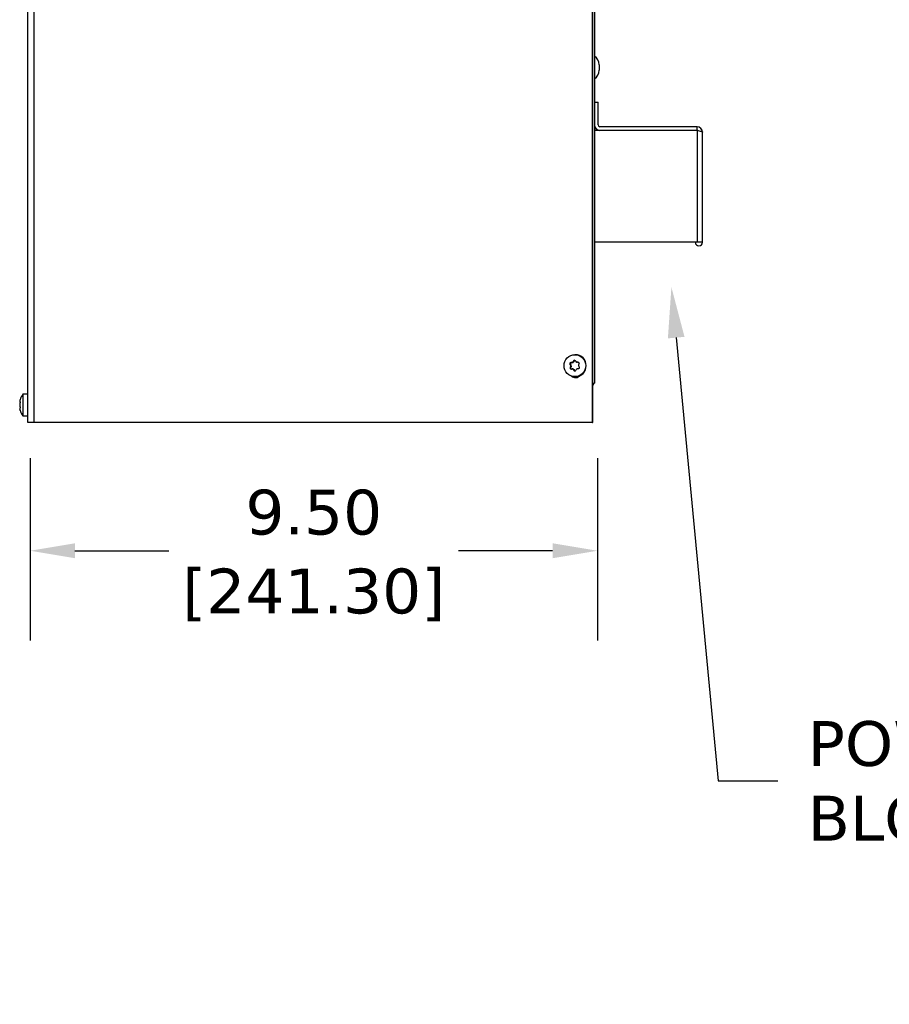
# Model space of a CAD drawing. Header units: inches. Extents: x -1 to 128, y 3 to 101.
# Tile 7 of 17: x 46 to 60, y 38 to 55. Entities that reach past the tile are written whole.
import ezdxf
from ezdxf import colors
from ezdxf.entities.mleader import LeaderData, LeaderLine
from ezdxf.math import Vec2, Vec3

# ---------------------------------------------------------------- set-up
doc = ezdxf.new("R2010")
doc.units = ezdxf.units.IN
doc.header["$LTSCALE"] = 12
doc.header["$MEASUREMENT"] = 0
doc.header["$PDSIZE"] = -1
doc.linetypes.add('SLD-Solid', pattern=[0])
doc.layers.add('DIMENSIONS', color=140, linetype='SLD-Solid', lineweight=25)
doc.styles.get("Standard").update_dxf_attribs({"font": 'verdana.ttf'})
doc.dimstyles.get("Standard").update_dxf_attribs({"dimtxt": 0.18, "dimasz": 0.18, "dimexe": 0.18, "dimexo": 0.0625, "dimgap": 0.09, "dimtad": 0, "dimtih": 1, "dimtoh": 1, "dimdec": 4, "dimzin": 0, "dimdsep": 46, "dimtxsty": 'Standard', "dimcen": 0.09, "dimadec": 0, "dimazin": 0, "dimtfac": 1, "dimtdec": 4, "dimtofl": 0, "dimtmove": 0, "dimatfit": 3, "dimfxl": 0, "dimtolj": 1, "dimtzin": 0, "dimarcsym": 0})

# ---------------------------------------------------------------- blocks, each defined once
blk = doc.blocks.new('*D134')
at = {"layer": 'Defpoints', "color": 0}
for p in [(45.897, 47.916), (55.397, 47.916), (45.897, 45.766)]:
    blk.add_point(p, dxfattribs=at)
at = {"layer": 'DIMENSIONS', "color": 0, "lineweight": -2}
for p, q in [((45.897, 47.316), (45.897, 44.266)), ((55.397, 47.316), (55.397, 44.266)), ((46.647, 45.766), (48.222, 45.766)), ((54.647, 45.766), (53.072, 45.766))]:
    blk.add_line(p, q, dxfattribs=at)
at = {"layer": 'DIMENSIONS', "color": 0}
for points in [[(46.647, 45.891), (46.647, 45.641), (45.897, 45.766)], [(54.647, 45.891), (54.647, 45.641), (55.397, 45.766)]]:
    blk.add_solid(points, dxfattribs=at)
at = {"layer": 'DIMENSIONS', "color": 0, "char_height": 0.75, "attachment_point": 5}
for s, insert in [('\\A1;9.50', (50.647, 46.406)), ('\\A1;[241.30]', (50.647, 45.025))]:
    blk.add_mtext(s, dxfattribs=dict(at, insert=insert))

msp = doc.modelspace()

# ---------------------------------------------------------------- linework, layer by layer
for p, q in [((55.31419, 47.91556), (55.31419, 85.02306)), ((55.31925, 47.91556), (55.31925, 85.02306)), ((55.34719, 84.86556), (55.34719, 48.59656)), ((45.85719, 47.91556), (45.85719, 83.15256)), ((45.96308, 47.91556), (45.96308, 83.15256)), ((55.42719, 53.90457), (55.42719, 53.81057)), ((55.34719, 53.27806), (55.40719, 53.27806)), ((55.40719, 52.89606), (55.40719, 53.27806)), ((57.06619, 52.80495), (55.34719, 52.80495)), ((57.06619, 52.86506), (55.43819, 52.86506)), ((57.06619, 52.80506), (55.43819, 52.80506)), ((57.06619, 52.80506), (57.06619, 52.86506)), ((57.06619, 52.80495), (57.06619, 50.93006)), ((57.15719, 50.93022), (57.15719, 52.77406)), ((57.06619, 50.93006), (55.34719, 50.93006)), ((57.15719, 50.93006), (57.06619, 50.93006)), ((57.15719, 50.93006), (57.15719, 50.93022)), ((55.02672, 49.04856), (55.01975, 49.04856)), ((54.93739, 48.88728), (54.94792, 48.88728)), ((54.93987, 48.83632), (54.9504, 48.83632)), ((54.94708, 48.87174), (54.9579, 48.87174)), ((54.94792, 48.88728), (54.9579, 48.87174)), ((54.948, 48.85276), (54.95882, 48.85276)), ((54.95882, 48.85276), (54.9504, 48.83632)), ((54.95237, 48.91653), (54.9629, 48.91653)), ((54.98129, 48.91743), (54.9629, 48.91653)), ((54.97048, 48.91743), (54.98129, 48.91743)), ((54.98747, 48.8096), (54.97664, 48.8096)), ((54.98639, 48.92773), (54.9972, 48.92773)), ((54.99256, 48.80089), (55.00338, 48.80089)), ((54.99509, 48.94417), (55.00562, 48.94417)), ((55.00562, 48.94417), (54.9972, 48.92773)), ((55.00338, 48.80089), (55.01335, 48.78535)), ((55.05341, 48.92152), (55.06424, 48.92152)), ((55.05434, 48.92155), (55.06516, 48.92155)), ((55.07611, 48.92208), (55.06516, 48.92155)), ((55.00282, 48.78535), (55.01335, 48.78535)), ((55.01975, 48.68256), (55.02672, 48.68256)), ((55.31925, 48.57056), (55.34719, 48.57056)), ((55.34719, 48.59656), (55.34719, 48.57056)), ((55.34719, 48.59656), (55.34719, 48.57056)), ((45.77719, 48.38856), (45.77719, 48.02256)), ((45.85719, 48.38856), (45.77719, 48.38856)), ((45.72296, 48.26152), (45.72758, 48.26152)), ((45.72309, 48.26155), (45.72757, 48.26155)), ((45.72309, 48.19276), (45.72433, 48.19276)), ((45.72309, 48.14089), (45.72351, 48.14089)), ((45.77719, 48.02256), (45.85719, 48.02256)), ((45.96308, 47.91556), (45.85719, 47.91556)), ((55.31419, 47.91556), (45.96308, 47.91556)), ((55.31419, 47.91556), (55.31925, 47.91556))]:
    msp.add_line(p, q)
for centre, radius, start, end in [((55.26382, 53.90457), 0.16338, 0, 59.313941), ((55.26382, 53.81057), 0.16338, 300.686059, 0), ((55.43819, 52.89606), 0.091, 180, 270), ((55.43819, 52.89606), 0.031, 180, 270), ((57.06619, 52.77406), 0.091, 0, 90), ((57.06619, 52.77406), 0.031, 65.610771, 90), ((57.09711, 50.93014), 0.06008, 180, 0), ((54.95366, 48.89741), 0.01917, 93.875463, 211.894128), ((54.95702, 48.82781), 0.01915, 153.60826, 271.785131), ((54.93054, 48.86142), 0.01949, 333.611634, 31.959274), ((54.9694, 48.93655), 0.01915, 273.23982, 332.551412), ((54.97654, 48.7905), 0.0191, 32.972689, 92.441634), ((55.01192, 48.93558), 0.01889, 32.67181, 152.941672), ((55.05333, 48.94024), 0.01872, 212.3133, 273.101024), ((55.06039, 48.795), 0.0187, 92.460302, 153.33093), ((55.07416, 48.90366), 0.01883, 331.939041, 93.45435), ((55.07758, 48.8334), 0.01883, 272.109951, 33.659641), ((55.09857, 48.86965), 0.01866, 152.17872, 213.392188), ((55.01872, 48.79551), 0.01887, 212.575616, 333.037865), ((55.25819, 48.59656), 0.089, 313.315216, 343.014191), ((46.01626, 48.20556), 0.30107, 142.567464, 162.924246), ((45.7843, 48.20887), 0.06195, 171.189228, 188.810772), ((46.01626, 48.20556), 0.30107, 197.066326, 217.432536)]:
    msp.add_arc(centre, radius, start, end)
msp.add_ellipse((55.01975, 48.86556), major_axis=(0, -0.183), ratio=0.9961947)
for centre, major_axis, ratio, start_param, end_param in [((55.02672, 48.86556), (0, -0.183), 0.9961947, 0, 3.14159265), ((54.99537, 48.83631), (-0.16086, 0.2487), 0.07326344, 1.31728169, 1.38067504), ((54.99275, 48.89024), (-0.13582, -0.26322), 0.07751502, -1.388053, -1.32465965), ((54.96382, 48.89757), (0, 0.01899), 0.9961947, 0.04880075, 2.14319586), ((54.96722, 48.82764), (0, 0.01899), 0.9961947, 1.09599831, 3.14159265), ((55.03796, 48.91949), (-0.29584, -0.01439), 0.00425158, -1.34086481, -1.27747146), ((55.04321, 48.81163), (-0.29584, -0.01439), 0.00425158, -1.34086481, -1.27747146), ((54.94199, 48.86145), (0, 0.019), 0.9961947, 4.23759096, 5.28478851), ((54.98037, 48.93641), (0, -0.019), 0.9961947, 0.04880075, 1.09599831), ((54.99275, 48.89024), (0.13582, 0.26322), 0.07751502, 1.40460946, 1.46800281), ((54.98747, 48.7906), (0, -0.019), 0.9961947, 2.14319586, 3.14159265), ((54.99537, 48.83631), (0.16086, -0.2487), 0.07326344, -1.47538077, -1.41198742), ((55.02245, 48.93549), (0, -0.01899), 0.9961947, 3.41344843, 4.23759096), ((55.0858, 48.89481), (-0.16086, 0.2487), 0.07326344, 1.31728169, 1.38067504), ((55.08843, 48.84088), (-0.13582, -0.26322), 0.07751502, -1.388053, -1.32465965), ((55.03796, 48.91949), (0.29584, 0.01439), 0.00425158, 1.45179765, 1.515191), ((55.04321, 48.81163), (0.29584, 0.01439), 0.00425158, 1.45179765, 1.515191), ((55.06424, 48.94052), (0, 0.019), 0.9961947, 3.14159265, 3.19039341), ((55.08843, 48.84088), (0.13582, 0.26322), 0.07751502, 1.40460946, 1.46800281), ((55.0858, 48.89481), (0.16086, -0.2487), 0.07326344, -1.47538077, -1.41198742), ((55.02959, 48.76556), (0, 0.1), 0.9961947, 2.39852842, 4.0018864), ((55.02925, 48.79563), (0, 0.01899), 0.9961947, 2.14319586, 2.85915846), ((46.01626, 48.23481), (-0.29619, 0), 0.84060369, 6.07702353, 6.14041688), ((46.01626, 48.25949), (-0.29619, 0), 0.04878139, -0.20616177, -0.14276842), ((46.01626, 48.25949), (-0.29619, 0), 0.04878139, 0.14276842, 0.20616177), ((46.01626, 48.18088), (-0.29619, 0), 0.88938508, 6.07702353, 6.14041688), ((46.01626, 48.23481), (-0.29619, 0), 0.84060369, 0.14276842, 0.20616177), ((46.01626, 48.23024), (-0.29619, 0), 0.88938508, 0.14276842, 0.20616177), ((46.01626, 48.15163), (-0.29619, 0), 0.04878139, -0.20616177, -0.14276842), ((46.01626, 48.18088), (-0.29619, 0), 0.88938508, 0.14276842, 0.20616177), ((46.01626, 48.17631), (-0.29619, 0), 0.84060369, 0.14276842, 0.20616177)]:
    msp.add_ellipse(centre, major_axis=major_axis, ratio=ratio, start_param=start_param, end_param=end_param)
for points, knots in [([(57.06619, 52.80495), (57.07811, 52.80237), (57.09001, 52.7998), (57.11202, 52.79465), (57.12212, 52.79208), (57.13896, 52.78693), (57.14571, 52.78436), (57.15482, 52.77921), (57.15719, 52.77663), (57.15719, 52.77406)], [0, 0, 0, 0, 0.25, 0.25, 0.5, 0.5, 0.75, 0.75, 1, 1, 1, 1]), ([(45.72309, 48.27023), (45.72261, 48.26744), (45.72236, 48.26514), (45.72236, 48.26211), (45.72261, 48.26138), (45.72309, 48.26155)], [0, 0, 0, 0, 0.5, 0.5, 1, 1, 1, 1]), ([(45.72309, 48.25743), (45.72261, 48.2576), (45.72236, 48.25864), (45.72236, 48.26071), (45.72236, 48.261), (45.72237, 48.26131)], [0, 0, 0, 0, 0.5, 0.5, 0.576880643, 0.576880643, 0.576880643, 0.576880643]), ([(45.72309, 48.15369), (45.72261, 48.15352), (45.72236, 48.15248), (45.72236, 48.14889), (45.72261, 48.14635), (45.72309, 48.14339)], [0, 0, 0, 0, 0.5, 0.5, 1, 1, 1, 1]), ([(45.72852, 48.29416), (45.72842, 48.29382), (45.72825, 48.29321), (45.72762, 48.29084), (45.72704, 48.28855), (45.72635, 48.28577)], [0.609296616, 0.609296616, 0.609296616, 0.609296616, 0.75, 0.75, 1, 1, 1, 1]), ([(45.72635, 48.26245), (45.72704, 48.26261), (45.72762, 48.2619), (45.72842, 48.2589), (45.72865, 48.25659), (45.72865, 48.25095), (45.72843, 48.24768), (45.72762, 48.24106), (45.72704, 48.23774), (45.72635, 48.2348)], [0, 0, 0, 0, 0.25, 0.25, 0.5, 0.5, 0.75, 0.75, 1, 1, 1, 1]), ([(45.72635, 48.18384), (45.72704, 48.18106), (45.72762, 48.17784), (45.72842, 48.17125), (45.72865, 48.16787), (45.72865, 48.1619), (45.72843, 48.15936), (45.72762, 48.15578), (45.72704, 48.15475), (45.72635, 48.15459)], [0, 0, 0, 0, 0.25, 0.25, 0.5, 0.5, 0.75, 0.75, 1, 1, 1, 1]), ([(45.72635, 48.12695), (45.72704, 48.12402), (45.72762, 48.1215), (45.72842, 48.11791), (45.72865, 48.11683), (45.72865, 48.11659), (45.72861, 48.1167), (45.72852, 48.11696)], [0, 0, 0, 0, 0.25, 0.25, 0.5, 0.5, 0.609722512, 0.609722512, 0.609722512, 0.609722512]), ([(45.72845, 48.11722), (45.72834, 48.11757), (45.7282, 48.11809), (45.72762, 48.12028), (45.72704, 48.12257), (45.72635, 48.12535)], [0.639569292, 0.639569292, 0.639569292, 0.639569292, 0.75, 0.75, 1, 1, 1, 1])]:
    msp.add_open_spline(points, degree=3, knots=knots)

# ---------------------------------------------------------------- dimensions: what is measured, and where the dimension line sits
at = {"layer": 'DIMENSIONS'}
dim = msp.add_linear_dim(base=(45.89674, 45.76586), p1=(55.39674, 47.91556), p2=(45.89674, 47.91556), dimstyle='Standard', override={"dimtxt": 0.75, "dimasz": 0.75, "dimexe": 1.5, "dimexo": 0.6, "dimgap": 0.25, "dimdec": 2, "dimzin": 1, "dimpost": '\\X', "dimtdec": 2, "dimtzin": 1}, dxfattribs=at)
dim.commit()
dim.dimension.update_dxf_attribs({"geometry": '*D134', "text_midpoint": (50.64674, 45.76586)})

# ---------------------------------------------------------------- leaders
ml = msp.add_multileader_mtext('Standard', dxfattribs=at)
ml.set_content('POWER TERMINAL\\PBLOCK COVER', color=256)
ml.set_leader_properties(color=256, linetype='ByLayer', lineweight=-1)
ml.build(insert=Vec2(0, 0))
ml.multileader.update_dxf_attribs({"text_left_attachment_type": 2, "text_right_attachment_type": 2, "dogleg_length": 1, "arrow_head_size": 0.85})
ctx = ml.context
ctx.base_point, ctx.char_height, ctx.arrow_head_size, ctx.landing_gap_size, ctx.plane_origin = Vec3(58.4197, 41.91374), 0.75, 0.85, 0.5, Vec3(57.18009, 52.70791)
ctx.left_attachment, ctx.right_attachment = 2, 2
notes = []
notes.append((ctx, [(0, (1, 1, 0), (57.4197, 41.91374), (1, 0), 1, [(0, [(56.63573, 50.18076)], 0, [])])]))
ctx.mtext.insert, ctx.mtext.flow_direction = Vec3(58.9197, 42.91374), 5
for ctx, leaders in notes:
    for number, flags, end, landing, length, lines in leaders:
        leader = LeaderData()
        leader.index, (leader.has_last_leader_line, leader.has_dogleg_vector, leader.attachment_direction) = number, flags
        leader.last_leader_point, leader.dogleg_vector, leader.dogleg_length = Vec3(end), Vec3(landing), length
        for number, points, colour, breaks in lines:
            line = LeaderLine()
            line.index, line.vertices, line.color, line.breaks = number, Vec3.list(points), colors.encode_raw_color(colour), breaks
            leader.lines.append(line)
        ctx.leaders.append(leader)

doc.saveas('drawing.dxf')
